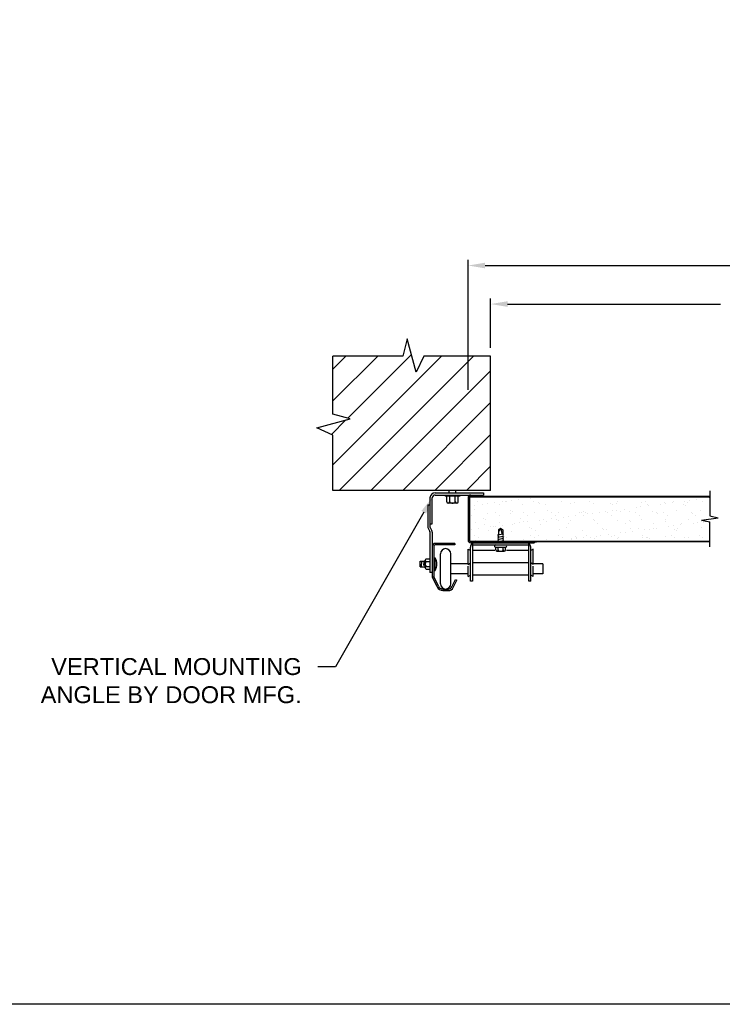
# Model space of a CAD drawing. Header units: inches. Extents: x 168.8 to 189.1, y 234.4 to 247.7.
# Tile 36 of 40: x 176 to 179.9, y 234.4 to 239.9. Entities that reach past the tile are written whole.
import ezdxf
from ezdxf import colors
from ezdxf.entities.mleader import LeaderData, LeaderLine
from ezdxf.math import Vec2, Vec3

# ---------------------------------------------------------------- set-up
doc = ezdxf.new("R2010")
doc.units = ezdxf.units.IN
doc.header["$LTSCALE"] = 0.25
doc.header["$MEASUREMENT"] = 0
doc.layers.add('525', color=7, linetype='Continuous')
doc.layers.add('ANNOTATIONS', color=1, linetype='Continuous')
doc.styles.add('ARIAL', font='arial.ttf', dxfattribs={"height": 0.09375})
doc.dimstyles.new('STANDARD$0', dxfattribs={"dimtxt": 0.09375, "dimasz": 0.09375, "dimexe": 0.03125, "dimexo": 0.046875, "dimgap": 0.09, "dimtad": 0, "dimtih": 1, "dimtoh": 1, "dimdec": 4, "dimzin": 0, "dimdsep": 46, "dimtxsty": 'ARIAL', "dimcen": 0.09, "dimadec": 0, "dimazin": 0, "dimtfac": 1, "dimtdec": 4, "dimtofl": 0, "dimtmove": 0, "dimatfit": 1, "dimfxl": 1, "dimtolj": 1, "dimtzin": 0, "dimarcsym": 0})

# ---------------------------------------------------------------- blocks, each defined once
blk = doc.blocks.new('*D1')
at = {"layer": 'ANNOTATIONS', "color": 0, "lineweight": -2, "transparency": 16777216}
for p, q in [((178.5672, 238.0922), (178.5672, 238.3656)), ((178.661, 238.3344), (179.8425, 238.3344)), ((182.2547, 238.3344), (181.0732, 238.3344)), ((182.3485, 238.0922), (182.3485, 238.3656))]:
    blk.add_line(p, q, dxfattribs=at)
at = {"layer": 'ANNOTATIONS', "color": 0, "transparency": 16777216}
for points in [[(178.661, 238.35), (178.661, 238.3188), (178.5672, 238.3344)], [(182.2547, 238.35), (182.2547, 238.3188), (182.3485, 238.3344)]]:
    blk.add_solid(points, dxfattribs=at)
at = {"layer": 'defpoints', "color": 0, "transparency": 16777216}
for p in [(182.3485, 238.3344), (178.5672, 238.0454), (182.3485, 238.0454)]:
    blk.add_point(p, dxfattribs=at)
at = {"layer": 'ANNOTATIONS', "color": 0, "transparency": 16777216, "insert": (180.4578, 238.3344), "char_height": 0.09375, "attachment_point": 5, "style": 'ARIAL'}
blk.add_mtext('\\A1;FINISH OPENING', dxfattribs=at)
blk = doc.blocks.new('*D2')
at = {"layer": 'ANNOTATIONS', "color": 0, "lineweight": -2, "transparency": 16777216}
for p, q in [((178.4422, 237.8573), (178.4422, 238.5796)), ((178.536, 238.5483), (179.9489, 238.5483)), ((182.3797, 238.5483), (180.9667, 238.5483)), ((182.4735, 237.8573), (182.4735, 238.5796))]:
    blk.add_line(p, q, dxfattribs=at)
at = {"layer": 'ANNOTATIONS', "color": 0, "transparency": 16777216}
for points in [[(178.536, 238.5639), (178.536, 238.5327), (178.4422, 238.5483)], [(182.3797, 238.5639), (182.3797, 238.5327), (182.4735, 238.5483)]]:
    blk.add_solid(points, dxfattribs=at)
at = {"layer": 'defpoints', "color": 0, "transparency": 16777216}
for p in [(178.4422, 238.5483), (178.4422, 237.8104), (182.4735, 237.8104)]:
    blk.add_point(p, dxfattribs=at)
at = {"layer": 'ANNOTATIONS', "color": 0, "transparency": 16777216, "insert": (180.4578, 238.5483), "char_height": 0.09375, "attachment_point": 5, "style": 'ARIAL'}
blk.add_mtext('\\A1;DOOR WIDTH', dxfattribs=at)
blk = doc.blocks.new('*X3')
at = {"color": 0}
for p, q in [((5.6728, 3.336), (5.6728, 3.336)), ((5.7135, 3.3413), (5.7135, 3.3413)), ((5.7814, 3.3503), (5.7814, 3.3503)), ((5.8074, 3.3537), (5.8074, 3.3537)), ((6.3836, 3.3565), (6.3836, 3.3565)), ((6.6611, 3.3366), (6.6611, 3.3366)), ((6.7017, 3.342), (6.7017, 3.342)), ((6.7696, 3.3509), (6.7696, 3.3509)), ((5.4443, 3.3059), (5.4443, 3.3059)), ((5.47, 3.3084), (5.47, 3.3084)), ((5.4706, 3.285), (5.4706, 3.285)), ((5.4849, 3.3306), (5.4849, 3.3306)), ((5.5122, 3.3148), (5.5122, 3.3148)), ((5.5383, 3.3183), (5.5383, 3.3183)), ((5.5789, 3.3236), (5.5789, 3.3236)), ((5.605, 3.3133), (5.605, 3.3133)), ((5.6209, 3.3289), (5.6209, 3.3289)), ((5.6406, 3.3309), (5.6406, 3.3309)), ((5.6468, 3.3326), (5.6468, 3.3326)), ((5.6706, 3.2833), (5.6706, 3.2833)), ((5.7359, 3.315), (5.7359, 3.315)), ((5.7963, 3.3312), (5.7963, 3.3312)), ((5.8209, 3.3272), (5.8209, 3.3272)), ((5.8302, 3.3188), (5.8302, 3.3188)), ((5.8638, 3.3143), (5.8638, 3.3143)), ((5.952, 3.3315), (5.952, 3.3315)), ((5.9988, 3.3192), (5.9988, 3.3192)), ((6.024, 3.3228), (6.024, 3.3228)), ((6.1077, 3.3318), (6.1077, 3.3318)), ((6.1297, 3.3209), (6.1297, 3.3209)), ((6.224, 3.3211), (6.224, 3.3211)), ((6.2313, 3.2801), (6.2313, 3.2801)), ((6.2333, 3.3126), (6.2333, 3.3126)), ((6.2573, 3.2835), (6.2573, 3.2835)), ((6.2576, 3.3203), (6.2576, 3.3203)), ((6.2634, 3.332), (6.2634, 3.332)), ((6.298, 3.2888), (6.298, 3.2888)), ((6.3659, 3.2978), (6.3659, 3.2978)), ((6.3919, 3.3012), (6.3919, 3.3012)), ((6.3927, 3.3251), (6.3927, 3.3251)), ((6.4191, 3.3323), (6.4191, 3.3323)), ((6.4271, 3.3167), (6.4271, 3.3167)), ((6.4325, 3.3066), (6.4325, 3.3066)), ((6.5005, 3.3155), (6.5005, 3.3155)), ((6.5235, 3.3268), (6.5235, 3.3268)), ((6.5265, 3.3189), (6.5265, 3.3189)), ((6.5671, 3.3243), (6.5671, 3.3243)), ((6.5748, 3.3326), (6.5748, 3.3326)), ((6.5911, 3.2799), (6.5911, 3.2799)), ((6.6271, 3.3149), (6.6271, 3.3149)), ((6.635, 3.3332), (6.635, 3.3332)), ((6.6363, 3.3065), (6.6363, 3.3065)), ((6.6514, 3.3262), (6.6514, 3.3262)), ((6.722, 3.2816), (6.722, 3.2816)), ((6.7305, 3.3329), (6.7305, 3.3329)), ((5.4494, 3.2538), (5.4494, 3.2538)), ((5.5203, 3.2394), (5.5203, 3.2394)), ((5.5295, 3.231), (5.5295, 3.231)), ((5.5405, 3.2638), (5.5405, 3.2638)), ((5.584, 3.2675), (5.584, 3.2675)), ((5.6051, 3.2541), (5.6051, 3.2541)), ((5.6684, 3.2632), (5.6684, 3.2632)), ((5.6799, 3.2749), (5.6799, 3.2749)), ((5.7234, 3.235), (5.7234, 3.235)), ((5.7397, 3.2678), (5.7397, 3.2678)), ((5.7608, 3.2544), (5.7608, 3.2544)), ((5.8035, 3.2681), (5.8035, 3.2681)), ((5.8275, 3.2269), (5.8275, 3.2269)), ((5.8535, 3.2303), (5.8535, 3.2303)), ((5.8737, 3.2789), (5.8737, 3.2789)), ((5.8942, 3.2357), (5.8942, 3.2357)), ((5.8954, 3.2681), (5.8954, 3.2681)), ((5.9165, 3.2546), (5.9165, 3.2546)), ((5.9234, 3.2333), (5.9234, 3.2333)), ((5.9344, 3.2697), (5.9344, 3.2697)), ((5.9621, 3.2446), (5.9621, 3.2446)), ((5.9881, 3.248), (5.9881, 3.248)), ((6.0288, 3.2534), (6.0288, 3.2534)), ((6.0511, 3.2683), (6.0511, 3.2683)), ((6.0623, 3.2691), (6.0623, 3.2691)), ((6.0722, 3.2549), (6.0722, 3.2549)), ((6.0737, 3.2772), (6.0737, 3.2772)), ((6.0829, 3.2687), (6.0829, 3.2687)), ((6.0967, 3.2623), (6.0967, 3.2623)), ((6.1227, 3.2658), (6.1227, 3.2658)), ((6.1264, 3.2289), (6.1264, 3.2289)), ((6.1634, 3.2711), (6.1634, 3.2711)), ((6.1973, 3.274), (6.1973, 3.274)), ((6.2068, 3.2686), (6.2068, 3.2686)), ((6.2279, 3.2552), (6.2279, 3.2552)), ((6.2768, 3.2728), (6.2768, 3.2728)), ((6.3265, 3.2272), (6.3265, 3.2272)), ((6.3282, 3.2757), (6.3282, 3.2757)), ((6.3625, 3.2689), (6.3625, 3.2689)), ((6.3836, 3.2555), (6.3836, 3.2555)), ((6.3958, 3.2288), (6.3958, 3.2288)), ((6.4561, 3.2751), (6.4561, 3.2751)), ((6.4768, 3.2711), (6.4768, 3.2711)), ((6.486, 3.2626), (6.486, 3.2626)), ((6.5182, 3.2692), (6.5182, 3.2692)), ((6.5267, 3.2305), (6.5267, 3.2305)), ((6.5393, 3.2558), (6.5393, 3.2558)), ((6.6546, 3.2298), (6.6546, 3.2298)), ((6.6739, 3.2695), (6.6739, 3.2695)), ((6.6798, 3.2666), (6.6798, 3.2666)), ((6.695, 3.256), (6.695, 3.256)), ((5.4498, 3.1772), (5.4498, 3.1772)), ((5.4731, 3.2121), (5.4731, 3.2121)), ((5.4904, 3.1825), (5.4904, 3.1825)), ((5.5253, 3.2054), (5.5253, 3.2054)), ((5.5583, 3.1915), (5.5583, 3.1915)), ((5.573, 3.1911), (5.573, 3.1911)), ((5.5844, 3.1949), (5.5844, 3.1949)), ((5.6082, 3.2169), (5.6082, 3.2169)), ((5.625, 3.2002), (5.625, 3.2002)), ((5.681, 3.2057), (5.681, 3.2057)), ((5.6929, 3.2092), (5.6929, 3.2092)), ((5.7189, 3.2126), (5.7189, 3.2126)), ((5.739, 3.2186), (5.739, 3.2186)), ((5.7596, 3.218), (5.7596, 3.218)), ((5.7731, 3.1894), (5.7731, 3.1894)), ((5.7823, 3.181), (5.7823, 3.181)), ((5.8066, 3.1717), (5.8066, 3.1717)), ((5.8367, 3.206), (5.8367, 3.206)), ((5.8669, 3.218), (5.8669, 3.218)), ((5.9326, 3.2249), (5.9326, 3.2249)), ((5.9375, 3.1734), (5.9375, 3.1734)), ((5.9761, 3.185), (5.9761, 3.185)), ((5.9924, 3.2063), (5.9924, 3.2063)), ((6.002, 3.2229), (6.002, 3.2229)), ((6.0654, 3.1728), (6.0654, 3.1728)), ((6.1329, 3.2245), (6.1329, 3.2245)), ((6.1481, 3.2066), (6.1481, 3.2066)), ((6.1762, 3.1833), (6.1762, 3.1833)), ((6.1854, 3.1748), (6.1854, 3.1748)), ((6.2005, 3.1777), (6.2005, 3.1777)), ((6.2608, 3.2239), (6.2608, 3.2239)), ((6.3038, 3.2068), (6.3038, 3.2068)), ((6.3313, 3.1793), (6.3313, 3.1793)), ((6.3357, 3.2187), (6.3357, 3.2187)), ((6.3792, 3.1789), (6.3792, 3.1789)), ((6.412, 3.1744), (6.412, 3.1744)), ((6.438, 3.1778), (6.438, 3.1778)), ((6.4593, 3.1787), (6.4593, 3.1787)), ((6.4595, 3.2071), (6.4595, 3.2071)), ((6.4786, 3.1832), (6.4786, 3.1832)), ((6.5295, 3.2227), (6.5295, 3.2227)), ((6.5466, 3.1921), (6.5466, 3.1921)), ((6.5726, 3.1955), (6.5726, 3.1955)), ((6.5793, 3.1771), (6.5793, 3.1771)), ((6.5943, 3.1836), (6.5943, 3.1836)), ((6.6132, 3.2009), (6.6132, 3.2009)), ((6.6152, 3.2074), (6.6152, 3.2074)), ((6.6811, 3.2098), (6.6811, 3.2098)), ((6.7072, 3.2133), (6.7072, 3.2133)), ((6.7252, 3.1853), (6.7252, 3.1853)), ((6.7296, 3.221), (6.7296, 3.221)), ((6.7388, 3.2126), (6.7388, 3.2126)), ((6.7478, 3.2186), (6.7478, 3.2186)), ((6.7709, 3.2077), (6.7709, 3.2077)), ((5.4687, 3.142), (5.4687, 3.142)), ((5.4897, 3.1286), (5.4897, 3.1286)), ((5.5437, 3.1675), (5.5437, 3.1675)), ((5.632, 3.1371), (5.632, 3.1371)), ((5.6455, 3.1289), (5.6455, 3.1289)), ((5.6716, 3.1669), (5.6716, 3.1669)), ((5.7422, 3.1223), (5.7422, 3.1223)), ((5.7801, 3.1426), (5.7801, 3.1426)), ((5.8012, 3.1291), (5.8012, 3.1291)), ((5.8258, 3.1411), (5.8258, 3.1411)), ((5.8701, 3.1217), (5.8701, 3.1217)), ((5.9358, 3.1429), (5.9358, 3.1429)), ((5.9569, 3.1294), (5.9569, 3.1294)), ((6.0051, 3.1265), (6.0051, 3.1265)), ((6.0082, 3.1212), (6.0082, 3.1212)), ((6.0259, 3.1394), (6.0259, 3.1394)), ((6.0342, 3.1247), (6.0342, 3.1247)), ((6.0351, 3.131), (6.0351, 3.131)), ((6.0749, 3.13), (6.0749, 3.13)), ((6.0915, 3.1431), (6.0915, 3.1431)), ((6.1126, 3.1297), (6.1126, 3.1297)), ((6.136, 3.1282), (6.136, 3.1282)), ((6.1428, 3.1389), (6.1428, 3.1389)), ((6.1688, 3.1424), (6.1688, 3.1424)), ((6.2095, 3.1477), (6.2095, 3.1477)), ((6.2289, 3.135), (6.2289, 3.135)), ((6.2472, 3.1434), (6.2472, 3.1434)), ((6.2639, 3.1276), (6.2639, 3.1276)), ((6.2683, 3.13), (6.2683, 3.13)), ((6.2774, 3.1567), (6.2774, 3.1567)), ((6.3034, 3.1601), (6.3034, 3.1601)), ((6.3441, 3.1654), (6.3441, 3.1654)), ((6.399, 3.1324), (6.399, 3.1324)), ((6.4029, 3.1437), (6.4029, 3.1437)), ((6.424, 3.1303), (6.424, 3.1303)), ((6.429, 3.1333), (6.429, 3.1333)), ((6.4382, 3.1248), (6.4382, 3.1248)), ((6.5298, 3.1341), (6.5298, 3.1341)), ((6.5586, 3.144), (6.5586, 3.144)), ((6.5797, 3.1306), (6.5797, 3.1306)), ((6.5885, 3.1687), (6.5885, 3.1687)), ((6.632, 3.1288), (6.632, 3.1288)), ((6.6577, 3.1335), (6.6577, 3.1335)), ((6.7143, 3.1443), (6.7143, 3.1443)), ((6.7354, 3.1308), (6.7354, 3.1308)), ((5.4763, 3.1157), (5.4763, 3.1157)), ((5.9403, 3.1123), (5.9403, 3.1123))]:
    blk.add_line(p, q, dxfattribs=at)

msp = doc.modelspace()

# ---------------------------------------------------------------- hatches: boundary and pattern name
at = {"layer": '525'}
h = msp.add_hatch(dxfattribs=at)
h.set_pattern_fill('ANSI31', color=256)
h.paths.add_polyline_path([(178.56722, 238.04537), (178.19573, 238.04537), (178.15486, 237.95617), (178.10458, 238.14158), (178.07972, 238.04537), (177.69222, 238.04537), (177.69222, 237.72281), (177.78843, 237.69796), (177.60302, 237.64767), (177.69222, 237.6068), (177.69222, 237.30026), (178.56722, 237.30026)])
h.paths.add_polyline_path([(183.31968, 237.69796), (183.22347, 237.72281), (183.22347, 238.04537), (182.85198, 238.04537), (182.81111, 237.95617), (182.76083, 238.14158), (182.73597, 238.04537), (182.34847, 238.04537), (182.34847, 237.30026), (183.22347, 237.30026), (183.22347, 237.6068), (183.13427, 237.64767)])

# ---------------------------------------------------------------- linework, layer by layer
for p, q in [((178.10458, 238.14158), (178.07972, 238.04537)), ((178.15486, 237.95617), (178.10458, 238.14158)), ((178.07972, 238.04537), (177.69222, 238.04537)), ((177.69222, 237.72281), (177.69222, 238.04537)), ((178.19573, 238.04537), (178.15486, 237.95617)), ((178.56722, 238.04537), (178.19573, 238.04537)), ((178.56722, 237.30026), (178.56722, 238.04537)), ((177.60302, 237.64767), (177.78843, 237.69796)), ((177.78843, 237.69796), (177.69222, 237.72281)), ((177.69222, 237.6068), (177.60302, 237.64767)), ((177.69222, 237.30026), (177.69222, 237.6068)), ((178.56722, 237.30026), (177.69222, 237.30026)), ((178.33685, 237.28622), (178.33685, 237.30026)), ((178.37435, 237.28622), (178.37435, 237.30026)), ((179.7824, 237.29664), (179.7824, 237.15902)), ((178.2306, 237.25822), (178.2306, 237.09512)), ((178.24297, 237.11434), (178.24297, 237.25822)), ((178.2586, 237.28622), (178.52747, 237.28622)), ((178.2586, 237.27384), (178.52747, 237.27384)), ((178.31466, 237.27384), (178.31466, 237.26722)), ((178.39653, 237.26722), (178.31466, 237.26722)), ((178.32341, 237.23659), (178.32341, 237.26722)), ((178.33997, 237.23659), (178.33997, 237.26722)), ((178.37122, 237.23659), (178.37122, 237.26722)), ((178.38778, 237.23659), (178.38778, 237.26722)), ((178.39653, 237.27384), (178.39653, 237.26722)), ((178.44222, 237.25953), (178.44222, 237.02378)), ((178.44941, 237.25953), (178.44941, 237.02378)), ((178.45158, 237.26465), (179.7824, 237.26465)), ((179.7824, 237.26665), (178.45653, 237.26665)), ((178.51691, 237.27384), (178.51691, 237.26665)), ((178.52747, 237.28622), (178.52747, 237.27384)), ((178.21822, 237.21915), (178.21822, 237.09829)), ((178.21822, 237.21915), (178.2306, 237.21915)), ((178.3795, 237.22909), (178.33169, 237.22909)), ((179.73612, 237.13523), (179.82869, 237.14832)), ((179.73612, 237.13523), (179.7824, 237.12453)), ((179.7824, 237.15902), (179.82869, 237.14832)), ((178.22022, 237.09052), (178.23013, 237.0725)), ((178.2306, 237.11434), (178.24297, 237.11434)), ((178.23106, 237.09331), (178.24097, 237.07528)), ((178.61016, 237.08034), (178.62235, 237.09034)), ((178.62235, 237.09034), (178.61016, 237.06959)), ((178.61016, 237.08034), (178.61016, 237.05645)), ((178.62235, 237.09034), (178.63453, 237.08034)), ((178.62235, 237.09034), (178.63043, 237.0575)), ((178.63453, 237.08034), (178.63453, 237.05522)), ((179.7824, 236.98691), (179.7824, 237.12453)), ((178.2306, 237.07069), (178.2306, 236.84415)), ((178.24297, 237.06751), (178.24297, 236.82563)), ((178.452, 237.01828), (179.7824, 237.01828)), ((178.60716, 237.05271), (178.63453, 237.05835)), ((178.61016, 237.05645), (178.60716, 237.05271)), ((178.60716, 237.05271), (178.61016, 237.0502)), ((178.61016, 237.0502), (178.60716, 237.04646)), ((178.60716, 237.04646), (178.61016, 237.04395)), ((178.60716, 237.04021), (178.63753, 237.04646)), ((178.61016, 237.04395), (178.60716, 237.04021)), ((178.60716, 237.04021), (178.61016, 237.0377)), ((178.61016, 237.0377), (178.60716, 237.03396)), ((178.60716, 237.03396), (178.61016, 237.03145)), ((178.60716, 237.02771), (178.63753, 237.03396)), ((178.61016, 237.03145), (178.60716, 237.02771)), ((178.60716, 237.02771), (178.61016, 237.0252)), ((178.61016, 237.0252), (178.60716, 237.02146)), ((178.60716, 237.02146), (178.61016, 237.01895)), ((178.60716, 237.01521), (178.63753, 237.02146)), ((178.61016, 237.01895), (178.60716, 237.01521)), ((178.63453, 237.05522), (178.63753, 237.05271)), ((178.63753, 237.05271), (178.63453, 237.04897)), ((178.63453, 237.04897), (178.63753, 237.04646)), ((178.63753, 237.04646), (178.63453, 237.04272)), ((178.63453, 237.04272), (178.63753, 237.04021)), ((178.63753, 237.04021), (178.63453, 237.03647)), ((178.63453, 237.03647), (178.63753, 237.03396)), ((178.63753, 237.03396), (178.63453, 237.03022)), ((178.63453, 237.03022), (178.63753, 237.02771)), ((178.63753, 237.02771), (178.63453, 237.02397)), ((178.63453, 237.02397), (178.63753, 237.02146)), ((178.63753, 237.02146), (178.63453, 237.01772)), ((178.63453, 237.01772), (178.63753, 237.01521)), ((178.25147, 236.9894), (178.25147, 236.82563)), ((178.36797, 237.00565), (178.25922, 237.00565)), ((178.36797, 236.99715), (178.25922, 236.99715)), ((178.36797, 237.00565), (178.36797, 236.99715)), ((178.44222, 236.88878), (178.44222, 236.9739)), ((178.44222, 236.9739), (178.45472, 236.96572)), ((178.45472, 236.79578), (178.45472, 236.98447)), ((178.45653, 237.01665), (179.7824, 237.01665)), ((178.45653, 237.00947), (178.80792, 237.00947)), ((178.4661, 237.00947), (178.4661, 236.79578)), ((178.4661, 236.99809), (178.7786, 236.99809)), ((178.59122, 236.96572), (178.4661, 236.96572)), ((178.59144, 236.98565), (178.65325, 236.98565)), ((178.59547, 236.96972), (178.59547, 236.98565)), ((178.60297, 236.96222), (178.64172, 236.96222)), ((178.60716, 237.01521), (178.61016, 237.0127)), ((178.61016, 237.0127), (178.60756, 237.00947)), ((178.60828, 236.96972), (178.60828, 236.98565)), ((178.63753, 237.01521), (178.63453, 237.01147)), ((178.63453, 237.01147), (178.63693, 237.00947)), ((178.63641, 236.96972), (178.63641, 236.98565)), ((178.64922, 236.96972), (178.64922, 236.98565)), ((178.7786, 236.96572), (178.65483, 236.96572)), ((178.7786, 236.79578), (178.7786, 237.00947)), ((178.78997, 236.79578), (178.78997, 236.98447)), ((178.80247, 236.9739), (178.78997, 236.96572)), ((178.80247, 236.88878), (178.80247, 236.9739)), ((178.83461, 237.01477), (178.81087, 237.00977)), ((178.83421, 237.01665), (178.83461, 237.01477)), ((178.2042, 236.86995), (178.2042, 236.9121)), ((178.2086, 236.91918), (178.2306, 236.91918)), ((178.25147, 236.92628), (178.25867, 236.92628)), ((178.25867, 236.85578), (178.25867, 236.92628)), ((178.28913, 236.7809), (178.28913, 236.94828)), ((178.34613, 236.7809), (178.34613, 236.94828)), ((178.17647, 236.90638), (178.2042, 236.90638)), ((178.17647, 236.87568), (178.17647, 236.90638)), ((178.17647, 236.87568), (178.2042, 236.87568)), ((178.1831, 236.87926), (178.1853, 236.90441)), ((178.19601, 236.88209), (178.19781, 236.90267)), ((178.2086, 236.90503), (178.2306, 236.90503)), ((178.2086, 236.87703), (178.2306, 236.87703)), ((178.2086, 236.86288), (178.2306, 236.86288)), ((178.25147, 236.85578), (178.25867, 236.85578)), ((178.44222, 236.89194), (178.34613, 236.89194)), ((178.44222, 236.88878), (178.45472, 236.89697)), ((178.44222, 236.82203), (178.44222, 236.8795)), ((178.7786, 236.89697), (178.4661, 236.89697)), ((178.80247, 236.88878), (178.78997, 236.89697)), ((178.85711, 236.89194), (178.80247, 236.89194)), ((178.80247, 236.82203), (178.80247, 236.8795)), ((178.85711, 236.89194), (178.85711, 236.83725)), ((178.24297, 236.84415), (178.2306, 236.84415)), ((178.26994, 236.76419), (178.24449, 236.81876)), ((178.27765, 236.76778), (178.2522, 236.82236)), ((178.44222, 236.83725), (178.34613, 236.83725)), ((178.35156, 236.76371), (178.37208, 236.80578)), ((178.3592, 236.75998), (178.37972, 236.80205)), ((178.37208, 236.80578), (178.37972, 236.80205)), ((178.44222, 236.82203), (178.45472, 236.83022)), ((178.7786, 236.83022), (178.4661, 236.83022)), ((178.80247, 236.82203), (178.78997, 236.83022)), ((178.85711, 236.83725), (178.80247, 236.83725)), ((178.30178, 236.7524), (178.33347, 236.7524)), ((178.30178, 236.7439), (178.33347, 236.7439)), ((178.4661, 236.79578), (178.45472, 236.79578)), ((178.78997, 236.79578), (178.7786, 236.79578))]:
    msp.add_line(p, q, dxfattribs=at)
for centre, radius, start, end in [((178.2586, 237.25822), 0.028, 90, 180), ((178.2586, 237.25822), 0.01562, 90, 180), ((178.33169, 237.23741), 0.00832, 185.66822, 354.33178), ((178.3556, 237.24912), 0.02003, 218.71799, 321.28201), ((178.3795, 237.23741), 0.00832, 185.66822, 354.33178), ((178.45653, 237.25953), 0.01431, 90, 180), ((178.45653, 237.25953), 0.00713, 90, 180), ((178.23435, 237.09829), 0.01613, 180, 208.81079), ((178.22685, 237.07069), 0.00375, 0, 28.81079), ((178.23435, 237.09512), 0.00375, 180, 208.81079), ((178.22685, 237.06751), 0.01613, 0, 28.81079), ((178.45653, 237.02378), 0.01431, 180, 270), ((178.45653, 237.02378), 0.00713, 180, 270), ((178.25922, 236.9894), 0.01625, 90, 180), ((178.25922, 236.9894), 0.00775, 90, 180), ((178.31763, 236.94828), 0.0285, 0, 180), ((178.47972, 236.98447), 0.025, 123.02466, 180), ((178.59647, 236.99187), 0.00799, 128.93592, 231.06408), ((178.60297, 236.96972), 0.0075, 180, 270), ((178.60078, 236.96972), 0.0075, 278.38554, 0), ((178.61578, 236.96972), 0.0075, 180, 270), ((178.62891, 236.96972), 0.0075, 270, 0), ((178.64391, 236.96972), 0.0075, 180, 261.61446), ((178.64172, 236.96972), 0.0075, 270, 0), ((178.64823, 236.99187), 0.00799, 308.93592, 51.06408), ((178.76497, 236.98447), 0.025, 0, 56.97534), ((178.80792, 237.02378), 0.01431, 270, 281.88866), ((178.21208, 236.9121), 0.00789, 116.24437, 243.75563), ((178.2035, 236.89103), 0.06547, 327.42342, 32.57658), ((178.22867, 236.89103), 0.02447, 145.10562, 214.89438), ((178.21208, 236.86995), 0.00789, 116.24437, 243.75563), ((178.25922, 236.82563), 0.01625, 180, 205), ((178.25922, 236.82563), 0.00775, 180, 205), ((178.30178, 236.77903), 0.03513, 205, 270), ((178.30178, 236.77903), 0.02662, 205, 270), ((178.31763, 236.7809), 0.0285, 180, 0), ((178.33347, 236.77253), 0.02013, 270, 334), ((178.33347, 236.77253), 0.02863, 270, 334)]:
    msp.add_arc(centre, radius, start, end, dxfattribs=at)
at = {"layer": 'defpoints'}
msp.add_lwpolyline([(189.05875, 234.44685), (168.77187, 234.44685), (168.77187, 247.18196), (189.05875, 247.18196)], close=True, dxfattribs=at)

# ---------------------------------------------------------------- block references
at = {"layer": '525'}
msp.add_blockref('*X3', (173.00933, 233.90718), dxfattribs=at)

# ---------------------------------------------------------------- dimensions: what is measured, and where the dimension line sits
at = {"layer": 'ANNOTATIONS'}
for base, p1, p2, text, picture, middle in [((178.44222, 238.54832), (182.47347, 237.81044), (178.44222, 237.81044), 'DOOR WIDTH', '*D2', (180.45785, 238.54832)), ((182.34847, 238.33438), (178.56722, 238.04537), (182.34847, 238.04537), 'FINISH OPENING', '*D1', (180.45785, 238.33438))]:
    dim = msp.add_linear_dim(base=base, p1=p1, p2=p2, text=text, dimstyle='STANDARD$0', dxfattribs=at)
    dim.commit()
    dim.dimension.update_dxf_attribs({"geometry": picture, "text_midpoint": middle})

# ---------------------------------------------------------------- leaders
ml = msp.add_multileader_mtext('Standard', dxfattribs=at)
ml.set_content('VERTICAL MOUNTING ANGLE BY DOOR MFG.', color=256, style='ARIAL')
ml.set_leader_properties()
ml.build(insert=Vec2(0, 0))
ml.multileader.update_dxf_attribs({"dogleg_length": 0.36, "arrow_head_size": 0.09375})
ctx = ml.context
ctx.base_point, ctx.char_height, ctx.arrow_head_size, ctx.landing_gap_size, ctx.plane_origin = Vec3(175.99226, 236.32116), 0.09375, 0.09375, 0.09, Vec3(175.84726, 235.88793)
ctx.text_align_type = 2
notes = []
notes.append((ctx, [(1, (1, 1, 0), (177.70697, 236.32116), (-1, 0), 0.09796, [(0, [(178.24304, 237.25971)], 0, [])])]))
ctx.mtext.insert, ctx.mtext.width, ctx.mtext.alignment, ctx.mtext.flow_direction = Vec3(177.51901, 236.36883), 1.455841, 3, 5
for ctx, leaders in notes:
    for number, flags, end, landing, length, lines in leaders:
        leader = LeaderData()
        leader.index, (leader.has_last_leader_line, leader.has_dogleg_vector, leader.attachment_direction) = number, flags
        leader.last_leader_point, leader.dogleg_vector, leader.dogleg_length = Vec3(end), Vec3(landing), length
        for number, points, colour, breaks in lines:
            line = LeaderLine()
            line.index, line.vertices, line.color, line.breaks = number, Vec3.list(points), colors.encode_raw_color(colour), breaks
            leader.lines.append(line)
        ctx.leaders.append(leader)

doc.saveas('drawing.dxf')
